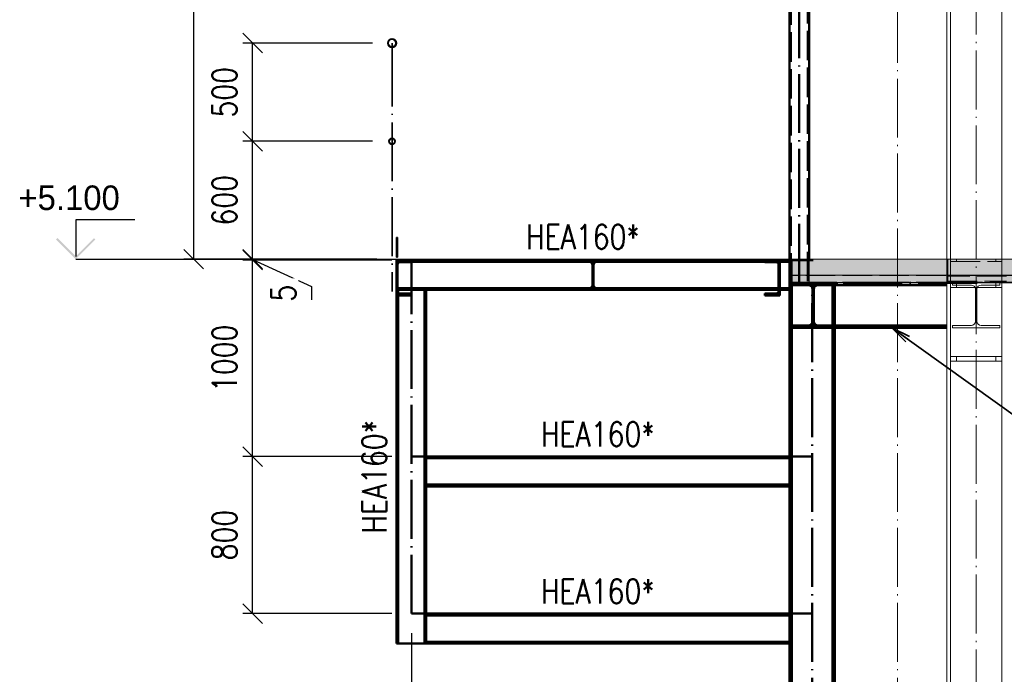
# Paper-space layout 'Layout1' of a CAD drawing. Extents: x -2 to 1380, y -36 to 422.
# Tile 19 of 54: x 655 to 755, y 126 to 192. Entities that reach past the tile are written whole.
import ezdxf

# ---------------------------------------------------------------- set-up
doc = ezdxf.new("R2010")
doc.units = 0
for name, pattern in [('ACAD_ISO02W100', [15, 12, -3]), ('ACAD_ISO04W100', [30.5, 24, -3, 0.5, -3]), ('HP_01_CER_B', [8, 5, -1, 1, -1])]:
    doc.linetypes.add(name, pattern=pattern)
doc.layers.get('0').update_dxf_attribs({"linetype": 'CONTINUOUS'})
doc.layers.get('DEFPOINTS').update_dxf_attribs({"color": 132, "linetype": 'CONTINUOUS'})
doc.layers.add('AS_INS_ON', color=7, linetype='CONTINUOUS')
for name, color, linetype, lineweight in [('SS_1.ET-HALA_TaO-PRISTAVBA-PODLAH.NOSNIKY', 9, 'CONTINUOUS', 13), ('SS_1.ET-HALA_TaO-RASTR', 7, 'HP_01_CER_B', 13), ('SS_1.ET-HALA_TaO-SLOUP', 9, 'CONTINUOUS', 13), ('SS_2.ET-HALA_TaO-LAVKA_+5.100m', 210, 'CONTINUOUS', 50), ('SS_2.ET-HALA_TaO-LAVKA_+5.100m-KONZOLA', 202, 'CONTINUOUS', 50), ('SS_2.ET-HALA_TaO-LAVKA_+5.100m-PLECH', 90, 'CONTINUOUS', 13), ('SS_2.ET-HALA_TaO-LAVKA_+5.100m-ZABRADLI', 41, 'CONTINUOUS', 35), ('SS_2.ET-HALA_TaO-PRISTAVBA-PODLAH.NOSNIKY', 172, 'CONTINUOUS', 50), ('SS_2.ET-HALA_TaO-PRISTAVBA-PODLAHA', 9, 'CONTINUOUS', 5), ('SS_2.ET-HALA_TaO-PRISTAVBA-PODLAHA_LEM', 140, 'CONTINUOUS', 50), ('SS_2.ET-HALA_TaO-PRISTAVBA-SLOUP', 122, 'CONTINUOUS', 50), ('SS_2.ET-HALA_TaO-PRISTAVBA-TRAPEZ.PLECH', 153, 'CONTINUOUS', 18), ('SS_2.ET-HALA_TaO-PRISTAVBA-VNITRNI_KCE', 190, 'CONTINUOUS', 50), ('SS_KOTY', 3, 'CONTINUOUS', 25), ('SS_POPIS_PROFILU_S355', 2, 'CONTINUOUS', 35), ('SS_SRAFY', 8, 'CONTINUOUS', 18)]:
    doc.layers.add(name, color=color, linetype=linetype, lineweight=lineweight)
doc.styles.add('ROMANS', font='romans.shx', dxfattribs={"width": 0.8})
doc.styles.add('romans.shx', font='romans.shx', dxfattribs={"height": 5})
doc.dimstyles.new('A-1_(2.5)_50AS', dxfattribs={"dimtxt": 2.5, "dimasz": 2, "dimexe": 1, "dimexo": 2, "dimgap": 0, "dimtad": 0, "dimdec": 1, "dimlfac": 50, "dimrnd": 1, "dimtxsty": 'ROMANS', "dimblk1": 'OBLIQUE', "dimblk2": 'OBLIQUE', "dimsah": 1, "dimcen": 2, "dimclrd": 256, "dimclre": 256, "dimclrt": 256, "dimadec": 1, "dimazin": 2, "dimtfac": 0.714286, "dimtdec": 1, "dimtmove": 0, "dimatfit": 3, "dimldrblk": 'OPEN', "dimfxl": 1, "dimtvp": 1.142857, "dimtfill": 1, "dimtolj": 1, "dimlwd": -1, "dimlwe": -1, "dimarcsym": 0})
pattern_1 = [(45, (735.4256, 66.0939), (-0.898026, 0.898026), []), (45, (736.3237, 66.0939), (-0.898026, 0.898026), [1.5875, -0.3175, 0, -0.3175])]
pattern_2 = [(45, (735.425647, 66.093935), (-0.04490128, 0.04490128), [])]

# ---------------------------------------------------------------- blocks, each defined once
blk = doc.blocks.new('_Oblique')
at = {"color": 0, "linetype": 'ByBlock', "lineweight": -2}
blk.add_line((-0.5, -0.5), (0.5, 0.5), dxfattribs=at)
blk = doc.blocks.new('*D52')
at = {"layer": 'DEFPOINTS', "color": 0, "transparency": 16777216}
for p in [(694.65, 131.99, -277736.9), (735.43, 66.09, -277736.9), (694.65, 33.09)]:
    blk.add_point(p, dxfattribs=at)
at = {"layer": 'SS_KOTY', "transparency": 16777216}
for p, q in [((694.65, 129.99), (694.65, 32.09)), ((735.43, 64.09), (735.43, 32.09)), ((735.43, 33.09), (694.65, 33.09))]:
    blk.add_line(p, q, dxfattribs=at)
at = {"layer": 'SS_KOTY', "transparency": 16777216, "xscale": 2, "yscale": 2, "zscale": 2, "rotation": 180}
blk.add_blockref('_Oblique', (694.65, 33.09), dxfattribs=at)
at = {"layer": 'SS_KOTY', "transparency": 16777216, "xscale": 2, "yscale": 2, "zscale": 2}
blk.add_blockref('_Oblique', (735.43, 33.09), dxfattribs=at)
at = {"layer": 'SS_KOTY', "transparency": 16777216, "insert": (715.04, 35.95), "char_height": 2.5, "attachment_point": 5, "style": 'ROMANS', "bg_fill": 3, "box_fill_scale": 1.1, "bg_fill_color": 256, "bg_fill_true_color": 13158600, "bg_fill_transparency": 0}
blk.add_mtext('\\A1;2039', dxfattribs=at)
blk = doc.blocks.new('_OPEN')
at = {"color": 0, "linetype": 'ByBlock'}
for p, q in [((-1, 0.167), (0, 0)), ((0, 0), (-1, -0.167)), ((0, 0), (-1, 0))]:
    blk.add_line(p, q, dxfattribs=at)
blk = doc.blocks.new('*D54')
at = {"layer": 'DEFPOINTS', "color": 0, "transparency": 16777216}
for p in [(678.49, 147.99), (694.65, 147.99, -277736.9), (694.65, 131.99, -277736.9)]:
    blk.add_point(p, dxfattribs=at)
at = {"layer": 'SS_KOTY', "transparency": 16777216}
for p, q in [((692.65, 147.99), (677.49, 147.99)), ((678.49, 131.99), (678.49, 147.99)), ((692.65, 131.99), (677.49, 131.99))]:
    blk.add_line(p, q, dxfattribs=at)
at = {"layer": 'SS_KOTY', "transparency": 16777216, "xscale": 2, "yscale": 2, "zscale": 2}
for p, rotation in [((678.49, 147.99), 90), ((678.49, 131.99), 270)]:
    blk.add_blockref('_Oblique', p, dxfattribs=dict(at, rotation=rotation))
at = {"layer": 'SS_KOTY', "transparency": 16777216, "insert": (675.63, 139.99), "char_height": 2.5, "attachment_point": 5, "rotation": 90, "style": 'ROMANS', "bg_fill": 3, "box_fill_scale": 1.1, "bg_fill_color": 256, "bg_fill_true_color": 13158600, "bg_fill_transparency": 0}
blk.add_mtext('\\A1;800', dxfattribs=at)
blk = doc.blocks.new('*D55')
at = {"layer": 'DEFPOINTS', "color": 0, "transparency": 16777216}
for p in [(678.49, 167.99), (694.65, 167.99, -277736.9), (694.65, 147.99, -277736.9)]:
    blk.add_point(p, dxfattribs=at)
at = {"layer": 'SS_KOTY', "transparency": 16777216}
for p, q in [((692.65, 167.99), (677.49, 167.99)), ((678.49, 147.99), (678.49, 167.99)), ((692.65, 147.99), (677.49, 147.99))]:
    blk.add_line(p, q, dxfattribs=at)
at = {"layer": 'SS_KOTY', "transparency": 16777216, "xscale": 2, "yscale": 2, "zscale": 2}
for p, rotation in [((678.49, 167.99), 90), ((678.49, 147.99), 270)]:
    blk.add_blockref('_Oblique', p, dxfattribs=dict(at, rotation=rotation))
at = {"layer": 'SS_KOTY', "transparency": 16777216, "insert": (675.63, 157.99), "char_height": 2.5, "attachment_point": 5, "rotation": 90, "style": 'ROMANS', "bg_fill": 3, "box_fill_scale": 1.1, "bg_fill_color": 256, "bg_fill_true_color": 13158600, "bg_fill_transparency": 0}
blk.add_mtext('\\A1;1000', dxfattribs=at)
blk = doc.blocks.new('*D56')
at = {"layer": 'DEFPOINTS', "color": 0, "transparency": 16777216}
for p in [(678.49, 168.09), (693.13, 168.09, -277726.9), (694.65, 167.99, -277736.9)]:
    blk.add_point(p, dxfattribs=at)
at = {"layer": 'SS_KOTY', "transparency": 16777216}
for p, q in [((691.13, 168.09), (677.49, 168.09)), ((692.65, 167.99), (677.49, 167.99)), ((678.49, 167.99), (678.49, 168.09)), ((678.49, 168.04), (684.49, 165.3)), ((684.49, 165.3), (684.49, 163.96))]:
    blk.add_line(p, q, dxfattribs=at)
at = {"layer": 'SS_KOTY', "transparency": 16777216, "xscale": 2, "yscale": 2, "zscale": 2}
for p, rotation in [((678.49, 168.09), 90), ((678.49, 167.99), 270)]:
    blk.add_blockref('_Oblique', p, dxfattribs=dict(at, rotation=rotation))
at = {"layer": 'SS_KOTY', "transparency": 16777216, "insert": (681.63, 164.63), "char_height": 2.5, "attachment_point": 5, "rotation": 90, "style": 'ROMANS', "bg_fill": 3, "box_fill_scale": 1.1, "bg_fill_color": 256, "bg_fill_true_color": 13158600, "bg_fill_transparency": 0}
blk.add_mtext('\\A1;5', dxfattribs=at)
blk = doc.blocks.new('*D57')
at = {"layer": 'DEFPOINTS', "color": 0, "transparency": 16777216}
for p in [(678.49, 180.09), (692.68, 180.09, -277726.9), (693.13, 168.09, -277726.9)]:
    blk.add_point(p, dxfattribs=at)
at = {"layer": 'SS_KOTY', "transparency": 16777216}
for p, q in [((690.68, 180.09), (677.49, 180.09)), ((678.49, 168.09), (678.49, 180.09)), ((691.13, 168.09), (677.49, 168.09))]:
    blk.add_line(p, q, dxfattribs=at)
at = {"layer": 'SS_KOTY', "transparency": 16777216, "xscale": 2, "yscale": 2, "zscale": 2}
for p, rotation in [((678.49, 180.09), 90), ((678.49, 168.09), 270)]:
    blk.add_blockref('_Oblique', p, dxfattribs=dict(at, rotation=rotation))
at = {"layer": 'SS_KOTY', "transparency": 16777216, "insert": (675.63, 174.09), "char_height": 2.5, "attachment_point": 5, "rotation": 90, "style": 'ROMANS', "bg_fill": 3, "box_fill_scale": 1.1, "bg_fill_color": 256, "bg_fill_true_color": 13158600, "bg_fill_transparency": 0}
blk.add_mtext('\\A1;600', dxfattribs=at)
blk = doc.blocks.new('*D58')
at = {"layer": 'DEFPOINTS', "color": 0, "transparency": 16777216}
for p in [(678.49, 190.09), (692.68, 190.09, -277726.9), (692.68, 180.09, -277726.9)]:
    blk.add_point(p, dxfattribs=at)
at = {"layer": 'SS_KOTY', "transparency": 16777216}
for p, q in [((690.68, 190.09), (677.49, 190.09)), ((678.49, 180.09), (678.49, 190.09)), ((690.68, 180.09), (677.49, 180.09))]:
    blk.add_line(p, q, dxfattribs=at)
at = {"layer": 'SS_KOTY', "transparency": 16777216, "xscale": 2, "yscale": 2, "zscale": 2}
for p, rotation in [((678.49, 190.09), 90), ((678.49, 180.09), 270)]:
    blk.add_blockref('_Oblique', p, dxfattribs=dict(at, rotation=rotation))
at = {"layer": 'SS_KOTY', "transparency": 16777216, "insert": (675.63, 185.09), "char_height": 2.5, "attachment_point": 5, "rotation": 90, "style": 'ROMANS', "bg_fill": 3, "box_fill_scale": 1.1, "bg_fill_color": 256, "bg_fill_true_color": 13158600, "bg_fill_transparency": 0}
blk.add_mtext('\\A1;500', dxfattribs=at)
blk = doc.blocks.new('*D59')
at = {"layer": 'DEFPOINTS', "color": 0, "transparency": 16777216}
for p in [(672.49, 240.09), (733.13, 240.09, -277735.9), (693.13, 168.09, -277726.9)]:
    blk.add_point(p, dxfattribs=at)
at = {"layer": 'SS_KOTY', "transparency": 16777216}
for p, q in [((731.13, 240.09), (671.49, 240.09)), ((672.49, 168.09), (672.49, 240.09)), ((691.13, 168.09), (671.49, 168.09))]:
    blk.add_line(p, q, dxfattribs=at)
at = {"layer": 'SS_KOTY', "transparency": 16777216, "xscale": 2, "yscale": 2, "zscale": 2}
for p, rotation in [((672.49, 240.09), 90), ((672.49, 168.09), 270)]:
    blk.add_blockref('_Oblique', p, dxfattribs=dict(at, rotation=rotation))
at = {"layer": 'SS_KOTY', "transparency": 16777216, "insert": (669.63, 204.09), "char_height": 2.5, "attachment_point": 5, "rotation": 90, "style": 'ROMANS', "bg_fill": 3, "box_fill_scale": 1.1, "bg_fill_color": 256, "bg_fill_true_color": 13158600, "bg_fill_transparency": 0}
blk.add_mtext('\\A1;3600', dxfattribs=at)

psp = doc.layouts.get("Layout1")

# ---------------------------------------------------------------- hatches: boundary and pattern name
at = {"layer": 'AS_INS_ON'}
psp.add_hatch(color=3, dxfattribs=at).paths.add_polyline_path([(658.6286, 170.2354), (658.4871, 170.0939), (660.4871, 168.0939), (662.4871, 170.0939), (662.3457, 170.2354), (660.4871, 168.3768)])
at = {"layer": 'SS_2.ET-HALA_TaO-PRISTAVBA-PODLAHA'}
h = psp.add_hatch(dxfattribs=at)
h.set_pattern_fill('ANSI35', color=252, scale=0.2, style=0)
h.set_pattern_definition(pattern_1)
h.paths.add_polyline_path([(733.3256, 166.4739), (733.3256, 165.7154), (899.0256, 165.7154), (899.0256, 166.4739)], flags=0)
at = {"layer": 'SS_SRAFY'}
h = psp.add_hatch(dxfattribs=at)
h.set_pattern_fill('ANSI31', color=5, scale=0.02, style=0)
h.set_pattern_definition(pattern_2)
h.paths.add_polyline_path([(737.9256, 161.3339), (736.0206, 161.3339, -0.41421348), (735.6006, 161.7539), (735.6006, 165.0339, -0.41421356), (736.0206, 165.4539), (737.9256, 165.4539), (737.9256, 165.6939), (733.1256, 165.6939), (733.1256, 165.4539), (735.0306, 165.4539, -0.41421356), (735.4506, 165.0339), (735.4506, 161.7539, -0.41421365), (735.0306, 161.3339), (733.1256, 161.3339), (733.1256, 161.0939), (737.9256, 161.0939)], flags=0)

# ---------------------------------------------------------------- linework, layer by layer
at = {"layer": 'AS_INS_ON', "color": 3}
for p, q in [((666.4871, 172.0939, -277726.9), (660.4871, 172.0939, -277726.9)), ((660.4871, 172.0939, -277726.9), (660.4871, 168.3768, -277726.9))]:
    psp.add_line(p, q, dxfattribs=at)
at = {"layer": 'SS_1.ET-HALA_TaO-PRISTAVBA-PODLAH.NOSNIKY', "color": 5, "linetype": 'Continuous', "ltscale": 0.25}
for p, q in [((749.7256, 165.6939), (749.7256, 165.4539)), ((751.6306, 165.4539), (749.7256, 165.4539)), ((754.5256, 165.4539), (752.6206, 165.4539)), ((754.5256, 165.4539), (754.5256, 165.6939)), ((752.0506, 165.0339), (752.0506, 161.7539)), ((752.2006, 161.7539), (752.2006, 165.0339)), ((751.6306, 161.3339), (749.7256, 161.3339)), ((749.7256, 161.3339), (749.7256, 161.0939)), ((754.5256, 161.3339), (752.6206, 161.3339)), ((754.5256, 161.0939), (754.5256, 161.3339)), ((749.7256, 161.0939), (754.5256, 161.0939))]:
    psp.add_line(p, q, dxfattribs=at)
at = {"layer": 'SS_1.ET-HALA_TaO-PRISTAVBA-PODLAH.NOSNIKY', "color": 9, "linetype": 'ACAD_ISO04W100', "ltscale": 0.25}
psp.add_line((752.1256, 165.6939), (896.2256, 165.6939), dxfattribs=at)
at = {"layer": 'SS_1.ET-HALA_TaO-PRISTAVBA-PODLAH.NOSNIKY', "color": 5, "linetype": 'Continuous', "ltscale": 0.25, "extrusion": (2.29617e-12, 5.54365e-12, -1)}
psp.add_arc((-751.6306, 165.0339, 0), 0.42, 90, 180, dxfattribs=at)
at = {"layer": 'SS_1.ET-HALA_TaO-PRISTAVBA-PODLAH.NOSNIKY', "color": 5, "linetype": 'Continuous', "ltscale": 0.25, "extrusion": (-5.54365e-12, 2.29629e-12, -1)}
psp.add_arc((-752.6206, 165.0339, 0), 0.42, 0, 90, dxfattribs=at)
at = {"layer": 'SS_1.ET-HALA_TaO-PRISTAVBA-PODLAH.NOSNIKY', "color": 5, "linetype": 'Continuous', "ltscale": 0.25, "extrusion": (3.44428e-12, -8.31532e-12, -1)}
psp.add_arc((-751.6306, 161.7539, 0), 0.42, 180, 270, dxfattribs=at)
at = {"layer": 'SS_1.ET-HALA_TaO-PRISTAVBA-PODLAH.NOSNIKY', "color": 5, "linetype": 'Continuous', "ltscale": 0.25, "extrusion": (-8.31544e-12, -3.44428e-12, -1)}
psp.add_arc((-752.6206, 161.7539, 0), 0.42, 270, 360, dxfattribs=at)
at = {"layer": 'SS_1.ET-HALA_TaO-RASTR', "linetype": 'ACAD_ISO04W100', "ltscale": 0.25}
psp.add_line((744.1256, 66.0939), (744.1256, 362.3861), dxfattribs=at)
at = {"layer": 'SS_1.ET-HALA_TaO-SLOUP', "color": 9, "linetype": 'ACAD_ISO04W100', "ltscale": 0.25}
psp.add_line((752.1256, 46.0939), (752.1256, 346.3039), dxfattribs=at)
at = {"layer": 'SS_1.ET-HALA_TaO-SLOUP', "color": 5, "linetype": 'Continuous', "ltscale": 0.25}
for p, q in [((749.1256, 258.0939), (749.1256, 168.0939)), ((749.5056, 168.0939), (749.5056, 258.0939)), ((754.7456, 168.0939), (754.7456, 258.0939)), ((749.1256, 165.6939), (749.1256, 66.0939)), ((749.5056, 66.0939), (749.5056, 165.6939)), ((749.5256, 165.6939), (749.5256, 165.1939)), ((754.7256, 165.6939), (754.7256, 165.1939)), ((754.7456, 66.0939), (754.7456, 165.6939)), ((749.5256, 165.1939), (751.9844, 165.1939)), ((752.2669, 165.1939), (754.7256, 165.1939)), ((754.7256, 158.1939), (749.5256, 158.1939)), ((749.5256, 158.1939), (749.5256, 157.6939)), ((749.5256, 157.6939), (754.7256, 157.6939)), ((754.7256, 158.1939), (754.7256, 157.6939))]:
    psp.add_line(p, q, dxfattribs=at)
at = {"layer": 'SS_1.ET-HALA_TaO-SLOUP', "color": 9, "linetype": 'ACAD_ISO02W100', "ltscale": 0.25}
for p, q in [((749.1256, 168.0939), (749.1256, 165.6939)), ((749.5056, 165.6939), (749.5056, 168.0939)), ((749.5256, 168.0939), (749.5256, 167.8539)), ((749.5256, 167.8539), (754.7256, 167.8539)), ((750.1256, 168.0939), (750.1256, 167.8539)), ((754.1256, 168.0939), (754.1256, 167.8539)), ((754.7256, 168.0939), (754.7256, 167.8539)), ((754.7456, 165.6939), (754.7456, 168.0939)), ((750.1256, 165.6939), (750.1256, 165.1939)), ((754.1256, 165.6939), (754.1256, 165.1939)), ((751.9844, 165.1939), (752.2669, 165.1939)), ((750.1256, 158.1939), (750.1256, 157.6939)), ((754.1256, 158.1939), (754.1256, 157.6939))]:
    psp.add_line(p, q, dxfattribs=at)
at = {"layer": 'SS_2.ET-HALA_TaO-LAVKA_+5.100m', "color": 3, "linetype": 'ACAD_ISO02W100', "ltscale": 0.25}
for p, q in [((713.1856, 165.5539), (713.0656, 165.5539)), ((713.1856, 165.4539), (713.0656, 165.4539)), ((732.1256, 165.5539), (732.0156, 165.5539)), ((732.1256, 165.4539), (732.0156, 165.4539)), ((713.4856, 165.1339), (712.7656, 165.1339)), ((732.1256, 165.1339), (732.0156, 165.1339)), ((732.0156, 164.9539), (732.1256, 164.9539))]:
    psp.add_line(p, q, dxfattribs=at)
at = {"layer": 'SS_2.ET-HALA_TaO-LAVKA_+5.100m', "color": 1, "linetype": 'Continuous', "ltscale": 0.25}
for p, q in [((712.7656, 165.1339), (711.5256, 165.1339)), ((711.5256, 165.1339), (711.5256, 164.9539)), ((711.5256, 164.9539), (714.7256, 164.9539)), ((714.7256, 165.1339), (713.4856, 165.1339)), ((732.0156, 165.1339), (714.7256, 165.1339)), ((714.7256, 164.9539), (714.7256, 165.1339)), ((714.7256, 164.9539), (732.0156, 164.9539)), ((731.7756, 164.6039), (730.6256, 164.6039)), ((730.6256, 164.6039), (730.6256, 164.3939)), ((730.6256, 164.3939), (732.1256, 164.3939)), ((733.1256, 165.1339), (732.1256, 165.1339)), ((732.1256, 164.9539), (733.1256, 164.9539))]:
    psp.add_line(p, q, dxfattribs=at)
at = {"layer": 'SS_2.ET-HALA_TaO-LAVKA_+5.100m', "color": 1, "linetype": 'Continuous', "ltscale": 0.25, "extrusion": (-6.12323e-17, 6.12323e-17, -1)}
for centre, radius, start, end in [((-712.7656, 165.4339), 0.3, 180, 270), ((-713.4856, 165.4339), 0.3, 270, 0), ((-731.7756, 164.8439), 0.24, 180, 270)]:
    psp.add_arc(centre, radius, start, end, dxfattribs=at)
at = {"layer": 'SS_2.ET-HALA_TaO-LAVKA_+5.100m-KONZOLA', "color": 1, "linetype": 'Continuous', "ltscale": 0.25}
for p, q in [((733.1256, 147.9939), (696.1657, 147.9939)), ((696.1657, 147.8139), (733.1256, 147.8139)), ((733.1256, 145.1339), (696.1657, 145.1339)), ((696.1657, 144.9539), (733.1256, 144.9539))]:
    psp.add_line(p, q, dxfattribs=at)
at = {"layer": 'SS_2.ET-HALA_TaO-PRISTAVBA-PODLAH.NOSNIKY', "color": 1, "linetype": 'Continuous', "ltscale": 0.25}
for p, q in [((733.1256, 165.4539), (733.1256, 165.6939)), ((735.0306, 165.4539), (733.1256, 165.4539)), ((733.3257, 165.6939), (737.9256, 165.6939)), ((737.9256, 165.4539), (736.0206, 165.4539)), ((737.9256, 165.4539), (737.9256, 165.6939)), ((749.1256, 165.4539), (737.9256, 165.4539)), ((735.4506, 165.0339), (735.4506, 161.7539)), ((735.6006, 161.7539), (735.6006, 165.0339)), ((735.0306, 161.3339), (733.1256, 161.3339)), ((733.1256, 161.0939), (733.1256, 161.3339)), ((737.9256, 161.3339), (736.0206, 161.3339)), ((749.1256, 161.3339), (737.9256, 161.3339)), ((737.9256, 161.0939), (737.9256, 161.3339)), ((733.1256, 161.0939), (737.9256, 161.0939)), ((737.9256, 161.0939), (749.1256, 161.0939))]:
    psp.add_line(p, q, dxfattribs=at)
at = {"layer": 'SS_2.ET-HALA_TaO-PRISTAVBA-PODLAH.NOSNIKY', "color": 3, "linetype": 'ACAD_ISO02W100', "ltscale": 0.25}
for p, q in [((733.7856, 165.4539), (733.7856, 165.6939)), ((737.0657, 165.4539), (737.0657, 165.6939)), ((733.7856, 161.0939), (733.7856, 161.3339)), ((737.0657, 161.0939), (737.0657, 161.3339)), ((737.7257, 161.0939), (737.7257, 161.3339))]:
    psp.add_line(p, q, dxfattribs=at)
at = {"layer": 'SS_2.ET-HALA_TaO-PRISTAVBA-PODLAH.NOSNIKY', "color": 7, "linetype": 'ACAD_ISO04W100', "ltscale": 0.25}
psp.add_line((752.2256, 165.6939), (735.5256, 165.6939), dxfattribs=at)
at = {"layer": 'SS_2.ET-HALA_TaO-PRISTAVBA-PODLAH.NOSNIKY', "color": 1, "linetype": 'Continuous', "ltscale": 0.25, "extrusion": (-6.12323e-17, 6.12323e-17, -1)}
for centre, start, end in [((-735.0306, 165.0339), 90, 180), ((-736.0206, 165.0339), 0, 90), ((-735.0306, 161.7539), 180, 270), ((-736.0206, 161.7539), 270, 0)]:
    psp.add_arc(centre, 0.42, start, end, dxfattribs=at)
at = {"layer": 'SS_2.ET-HALA_TaO-PRISTAVBA-PODLAHA', "color": 9, "linetype": 'ACAD_ISO02W100', "ltscale": 0.25}
for p, q in [((735.1257, 166.4739), (735.1257, 168.0939)), ((749.2256, 168.0939), (749.2256, 166.4739)), ((899.0256, 166.4411), (733.3256, 166.4411)), ((735.1257, 165.7154), (735.1257, 166.4739)), ((749.2256, 166.4739), (749.2256, 166.3639)), ((755.2257, 166.3639), (749.2256, 166.3639)), ((749.2256, 166.3639), (749.2256, 165.7397)), ((899.0256, 165.7397), (733.3256, 165.7397)), ((749.2256, 165.8394), (755.2257, 165.8394)), ((749.2256, 165.7397), (749.2256, 165.7328)), ((749.2256, 165.7328), (749.2256, 165.7154))]:
    psp.add_line(p, q, dxfattribs=at)
at = {"layer": 'SS_2.ET-HALA_TaO-PRISTAVBA-PODLAHA', "color": 9, "linetype": 'Continuous', "ltscale": 0.25}
for p, q in [((899.0256, 166.4739), (733.3256, 166.4739)), ((733.3256, 165.7154), (899.0256, 165.7154))]:
    psp.add_line(p, q, dxfattribs=at)
at = {"layer": 'SS_2.ET-HALA_TaO-PRISTAVBA-PODLAHA_LEM', "color": 1, "linetype": 'Continuous', "ltscale": 0.25}
psp.add_line((733.1256, 165.6939), (733.3256, 165.6939), dxfattribs=at)
at = {"layer": 'SS_2.ET-HALA_TaO-PRISTAVBA-SLOUP', "color": 1, "linetype": 'Continuous', "ltscale": 0.25}
for p, q in [((733.1256, 161.3339), (733.1256, 165.4539)), ((733.3656, 161.3339), (733.3656, 165.4539)), ((737.4856, 161.3339), (737.4856, 165.4539)), ((737.7256, 161.3339), (737.7256, 165.4539)), ((737.4856, 66.894), (737.4856, 161.0939)), ((737.7256, 66.894), (737.7256, 161.0939))]:
    psp.add_line(p, q, dxfattribs=at)
at = {"layer": 'SS_2.ET-HALA_TaO-PRISTAVBA-SLOUP', "color": 3, "linetype": 'ACAD_ISO02W100', "ltscale": 0.25}
for p, q in [((733.3656, 165.4539), (733.3656, 165.6939)), ((737.4856, 165.4539), (737.4856, 165.6939)), ((737.7256, 165.4539), (737.7256, 165.6939)), ((733.3656, 161.0939), (733.3656, 161.3339)), ((737.4856, 161.0939), (737.4856, 161.3339))]:
    psp.add_line(p, q, dxfattribs=at)
at = {"layer": 'SS_2.ET-HALA_TaO-PRISTAVBA-TRAPEZ.PLECH', "color": 5, "linetype": 'Continuous', "ltscale": 0.25}
psp.add_line((737.9256, 165.6939), (899.0256, 165.6939), dxfattribs=at)
at = {"layer": 'SS_2.ET-HALA_TaO-PRISTAVBA-VNITRNI_KCE', "color": 7, "linetype": 'ACAD_ISO04W100', "ltscale": 0.25}
psp.add_line((734.1256, 165.6939), (734.1256, 242.0939), dxfattribs=at)
at = {"layer": 'SS_2.ET-HALA_TaO-PRISTAVBA-VNITRNI_KCE', "color": 3, "linetype": 'ACAD_ISO02W100', "ltscale": 0.25}
for p, q in [((735.0056, 240.0939), (735.0056, 165.6939)), ((735.1256, 165.6939), (735.1256, 165.7154))]:
    psp.add_line(p, q, dxfattribs=at)
at = {"layer": 'SS_2.ET-HALA_TaO-PRISTAVBA-VNITRNI_KCE', "color": 1, "linetype": 'Continuous', "ltscale": 0.25}
psp.add_line((735.1256, 168.0939), (735.1256, 240.0939), dxfattribs=at)
at = {"layer": 'SS_POPIS_PROFILU_S355', "color": 0, "linetype": 'ByBlock'}
for p, q in [((744.9584, 159.6593), (743.5256, 161.0939)), ((743.5256, 161.0939), (745.3463, 160.2015)), ((743.5256, 161.0939), (745.1523, 159.9304))]:
    psp.add_line(p, q, dxfattribs=at)
at = {"layer": 'SS_POPIS_PROFILU_S355', "color": 2}
psp.add_lwpolyline([(743.5256, 161.0939), (759.3212, 149.7956), (772.1783, 149.7956)], dxfattribs=at)

# ---------------------------------------------------------------- texts
at = {"layer": 'AS_INS_ON', "color": 3}
psp.add_text('+5.100', height=2.5, dxfattribs=at).set_placement((654.6535, 173.0939))
at = {"layer": 'SS_POPIS_PROFILU_S355', "color": 2, "style": 'romans.shx', "width": 0.8}
for p in [(707.8449, 149.0149), (707.8449, 133.0149)]:
    psp.add_text('HEA160*', height=2.5, dxfattribs=at).set_placement(p)

# ---------------------------------------------------------------- dimensions: what is measured, and where the dimension line sits
at = {"layer": 'SS_KOTY'}
dim = psp.add_linear_dim(base=(694.6456, 33.0939), p1=(735.4256, 66.0939, -277736.9), p2=(694.6456, 131.9939, -277736.9), dimstyle='A-1_(2.5)_50AS', dxfattribs=at)
dim.commit()
dim.dimension.update_dxf_attribs({"geometry": '*D52', "text_midpoint": (715.0356, 35.9511)})

# ---------------------------------------------------------------- next in the draw order: linework, layer by layer
at = {"layer": 'SS_2.ET-HALA_TaO-LAVKA_+5.100m-KONZOLA', "color": 1, "linetype": 'Continuous', "ltscale": 0.25}
for p, q in [((695.9856, 164.9539), (695.9856, 128.954)), ((696.1656, 129.1339), (696.1656, 164.9539)), ((733.1256, 131.9939), (696.1657, 131.9939)), ((696.1657, 131.8139), (733.1256, 131.8139)), ((693.1256, 128.9539), (696.1656, 128.9539)), ((733.1256, 129.1339), (696.1657, 129.1339)), ((696.1657, 128.9539), (696.1657, 129.1339)), ((696.1657, 128.9539), (733.1256, 128.9539))]:
    psp.add_line(p, q, dxfattribs=at)
at = {"layer": 'SS_2.ET-HALA_TaO-PRISTAVBA-SLOUP', "color": 7, "linetype": 'ACAD_ISO04W100', "ltscale": 0.25}
psp.add_line((735.4256, 66.0939), (735.4256, 165.6939), dxfattribs=at)
at = {"layer": 'SS_2.ET-HALA_TaO-PRISTAVBA-SLOUP', "color": 1, "linetype": 'Continuous', "ltscale": 0.25}
for p, q in [((733.1256, 66.894), (733.1256, 161.0939)), ((733.3656, 66.894), (733.3656, 161.0939))]:
    psp.add_line(p, q, dxfattribs=at)

# ---------------------------------------------------------------- next in the draw order: dimensions: what is measured, and where the dimension line sits
at = {"layer": 'SS_KOTY'}
dim = psp.add_linear_dim(base=(678.4871, 147.9939), p1=(694.6456, 131.9939, -277736.9), p2=(694.6456, 147.9939, -277736.9), angle=90, dimstyle='A-1_(2.5)_50AS', dxfattribs=at)
dim.commit()
dim.dimension.update_dxf_attribs({"geometry": '*D54', "text_midpoint": (675.63, 139.9939)})

# ---------------------------------------------------------------- next in the draw order: linework, layer by layer
at = {"layer": 'SS_2.ET-HALA_TaO-LAVKA_+5.100m-KONZOLA', "color": 7, "linetype": 'ACAD_ISO04W100', "ltscale": 0.25}
psp.add_line((735.4256, 131.9939), (694.6456, 131.9939), dxfattribs=at)

# ---------------------------------------------------------------- next in the draw order: dimensions: what is measured, and where the dimension line sits
at = {"layer": 'SS_KOTY'}
dim = psp.add_linear_dim(base=(678.4871, 167.9939), p1=(694.6456, 147.9939, -277736.9), p2=(694.6456, 167.9939, -277736.9), angle=90, dimstyle='A-1_(2.5)_50AS', override={"dimtmove": 1}, dxfattribs=at)
dim.commit()
dim.dimension.update_dxf_attribs({"geometry": '*D55', "text_midpoint": (675.63, 157.9939)})

# ---------------------------------------------------------------- next in the draw order: linework, layer by layer
at = {"layer": 'SS_2.ET-HALA_TaO-LAVKA_+5.100m-KONZOLA', "color": 7, "linetype": 'ACAD_ISO04W100', "ltscale": 0.25}
psp.add_line((735.4256, 147.9939), (694.6456, 147.9939), dxfattribs=at)

# ---------------------------------------------------------------- next in the draw order: texts
at = {"layer": 'SS_POPIS_PROFILU_S355', "color": 2, "style": 'romans.shx', "width": 0.8}
psp.add_text('HEA160*', height=2.5, rotation=90, dxfattribs=at).set_placement((692.1256, 140.1482))

# ---------------------------------------------------------------- next in the draw order: dimensions: what is measured, and where the dimension line sits
at = {"layer": 'SS_KOTY'}
dim = psp.add_linear_dim(base=(678.4871, 168.0939), p1=(694.6456, 167.9939, -277736.9), p2=(693.1256, 168.0939, -277726.9), angle=90, dimstyle='A-1_(2.5)_50AS', override={"dimtmove": 1}, dxfattribs=at)
dim.commit()
dim.dimension.update_dxf_attribs({"geometry": '*D56', "text_midpoint": (684.4871, 165.2961), "dimtype": 160})

# ---------------------------------------------------------------- next in the draw order: linework, layer by layer
at = {"layer": 'SS_2.ET-HALA_TaO-LAVKA_+5.100m', "color": 3, "linetype": 'ACAD_ISO02W100', "ltscale": 0.25}
for p, q in [((693.2356, 165.5539), (693.1256, 165.5539)), ((693.2356, 165.4539), (693.1256, 165.4539)), ((693.2356, 165.1339), (693.1256, 165.1339)), ((693.1256, 164.9539), (693.2356, 164.9539))]:
    psp.add_line(p, q, dxfattribs=at)
at = {"layer": 'SS_2.ET-HALA_TaO-LAVKA_+5.100m', "color": 1, "linetype": 'Continuous', "ltscale": 0.25}
for p, q in [((693.1256, 164.3939), (694.6256, 164.3939)), ((711.5256, 165.1339), (693.2356, 165.1339)), ((693.2356, 164.9539), (711.5256, 164.9539)), ((694.6256, 164.6039), (693.4756, 164.6039)), ((694.6256, 164.3939), (694.6256, 164.6039))]:
    psp.add_line(p, q, dxfattribs=at)
at = {"layer": 'SS_2.ET-HALA_TaO-LAVKA_+5.100m', "color": 1, "linetype": 'Continuous', "ltscale": 0.25, "extrusion": (-6.12323e-17, 6.12323e-17, -1)}
psp.add_arc((-693.4756, 164.8439), 0.24, 270, 0, dxfattribs=at)
at = {"layer": 'SS_2.ET-HALA_TaO-LAVKA_+5.100m-KONZOLA', "color": 1, "linetype": 'Continuous', "ltscale": 0.25}
for p, q in [((693.1256, 128.954), (693.1256, 164.3939)), ((693.3056, 164.6749), (693.3056, 164.9539)), ((693.3056, 128.954), (693.3056, 164.3939))]:
    psp.add_line(p, q, dxfattribs=at)
at = {"layer": 'SS_2.ET-HALA_TaO-LAVKA_+5.100m-KONZOLA', "color": 3, "linetype": 'ACAD_ISO02W100', "ltscale": 0.25}
psp.add_line((693.3056, 164.3939), (693.3056, 164.6749), dxfattribs=at)

# ---------------------------------------------------------------- next in the draw order: dimensions: what is measured, and where the dimension line sits
at = {"layer": 'SS_KOTY'}
dim = psp.add_linear_dim(base=(678.4871, 180.0939), p1=(693.1256, 168.0939, -277726.9), p2=(692.6806, 180.0939, -277726.9), angle=90, dimstyle='A-1_(2.5)_50AS', override={"dimtmove": 1}, dxfattribs=at)
dim.commit()
dim.dimension.update_dxf_attribs({"geometry": '*D57', "text_midpoint": (675.63, 174.0939)})

# ---------------------------------------------------------------- next in the draw order: dimensions: what is measured, and where the dimension line sits
dim = psp.add_linear_dim(base=(678.4871, 190.0939), p1=(692.6806, 180.0939, -277726.9), p2=(692.6806, 190.0939, -277726.9), angle=90, dimstyle='A-1_(2.5)_50AS', override={"dimtmove": 1}, dxfattribs=at)
dim.commit()
dim.dimension.update_dxf_attribs({"geometry": '*D58', "text_midpoint": (675.63, 185.0939)})

# ---------------------------------------------------------------- next in the draw order: dimensions: what is measured, and where the dimension line sits
dim = psp.add_linear_dim(base=(672.4871, 240.0939), p1=(693.1256, 168.0939, -277726.9), p2=(733.1256, 240.0939, -277735.9), angle=90, dimstyle='A-1_(2.5)_50AS', override={"dimtmove": 0}, dxfattribs=at)
dim.commit()
dim.dimension.update_dxf_attribs({"geometry": '*D59', "text_midpoint": (669.63, 204.0939)})

# ---------------------------------------------------------------- next in the draw order: hatches: boundary and pattern name
at = {"layer": 'SS_2.ET-HALA_TaO-PRISTAVBA-PODLAHA'}
h = psp.add_hatch(dxfattribs=at)
h.set_pattern_fill('ANSI35', color=252, scale=0.2, style=0)
h.set_pattern_definition(pattern_1)
h.paths.add_polyline_path([(899.0256, 168.0939), (733.3256, 168.0939), (733.3256, 166.4739), (899.0256, 166.4739)], flags=0)
at = {"layer": 'SS_SRAFY'}
h = psp.add_hatch(dxfattribs=at)
h.set_pattern_fill('ANSI31', color=5, scale=0.02, style=0)
h.set_pattern_definition(pattern_2)
h.paths.add_polyline_path([(692.6806, 190.5389, 1), (692.6806, 189.6489, 1)], flags=0)
h.paths.add_polyline_path([(692.6806, 190.4809, 1), (692.6806, 189.7069, 1)], flags=0)
h = psp.add_hatch(dxfattribs=at)
h.set_pattern_fill('ANSI31', color=5, scale=0.02, style=0)
h.set_pattern_definition(pattern_2)
h.paths.add_polyline_path([(692.6806, 180.4139, 1), (692.6806, 179.7739, 1)], flags=0)
h.paths.add_polyline_path([(692.6806, 180.3739, 1), (692.6806, 179.8139, 1)], flags=0)
h = psp.add_hatch(dxfattribs=at)
h.set_pattern_fill('ANSI31', color=5, scale=0.02, style=0)
h.set_pattern_definition(pattern_2)
h.paths.add_polyline_path([(693.1256, 168.2939), (693.2456, 168.2939), (693.2456, 170.2939), (693.1256, 170.2939)], flags=0)
h = psp.add_hatch(dxfattribs=at)
h.set_pattern_fill('ANSI31', color=5, scale=0.02, style=0)
h.set_pattern_definition(pattern_2)
h.paths.add_polyline_path([(694.6256, 164.3939), (694.6256, 164.6039), (693.4756, 164.6039, -0.41421356), (693.2356, 164.8439), (693.2356, 167.5439, -0.41421356), (693.4756, 167.7839), (694.6256, 167.7839), (694.6256, 167.9939), (693.1256, 167.9939), (693.1256, 164.3939)], flags=0)
h = psp.add_hatch(dxfattribs=at)
h.set_pattern_fill('ANSI31', color=5, scale=0.02, style=0)
h.set_pattern_definition(pattern_2)
h.paths.add_polyline_path([(714.7256, 165.1339), (713.4856, 165.1339, -0.41421356), (713.1856, 165.4339), (713.1856, 167.5139, -0.41421356), (713.4856, 167.8139), (714.7256, 167.8139), (714.7256, 167.9939), (711.5256, 167.9939), (711.5256, 167.8139), (712.7656, 167.8139, -0.41421356), (713.0656, 167.5139), (713.0656, 165.4339, -0.41421356), (712.7656, 165.1339), (711.5256, 165.1339), (711.5256, 164.9539), (714.7256, 164.9539)], flags=0)
h = psp.add_hatch(dxfattribs=at)
h.set_pattern_fill('ANSI31', color=5, scale=0.02, style=0)
h.set_pattern_definition(pattern_2)
h.paths.add_polyline_path([(730.6256, 164.6039), (730.6256, 164.3939), (732.1256, 164.3939), (732.1256, 167.9939), (730.6256, 167.9939), (730.6256, 167.7839), (731.7756, 167.7839, -0.41421356), (732.0156, 167.5439), (732.0156, 164.8439, -0.41421356), (731.7756, 164.6039)], flags=0)
h = psp.add_hatch(dxfattribs=at)
h.set_pattern_fill('ANSI31', color=5, scale=0.02, style=0)
h.set_pattern_definition(pattern_2)
h.paths.add_polyline_path([(733.1256, 165.6939), (733.3256, 165.6939), (733.3256, 168.0939), (733.1256, 168.0939)], flags=0)

# ---------------------------------------------------------------- next in the draw order: linework, layer by layer
at = {"layer": 'AS_INS_ON', "color": 3}
psp.add_line((660.4871, 168.0939), (693.1254, 168.0939), dxfattribs=at)
at = {"layer": 'SS_2.ET-HALA_TaO-LAVKA_+5.100m', "color": 7, "linetype": 'ACAD_ISO04W100', "ltscale": 0.25}
psp.add_line((735.5256, 167.9939), (693.1256, 167.9939), dxfattribs=at)
at = {"layer": 'SS_2.ET-HALA_TaO-LAVKA_+5.100m', "color": 1, "linetype": 'Continuous', "ltscale": 0.25}
for p, q in [((694.6256, 167.9939), (693.1256, 167.9939)), ((693.1256, 164.3939), (693.1256, 167.9939)), ((693.2356, 164.8439), (693.2356, 167.5439)), ((693.4756, 167.7839), (694.6256, 167.7839)), ((694.6256, 167.7839), (694.6256, 167.9939)), ((711.5256, 167.8139), (694.6256, 167.8139)), ((711.5256, 167.9939), (711.5256, 167.8139)), ((712.7656, 167.8139), (711.5256, 167.8139)), ((713.0656, 167.5139), (713.0656, 165.4339)), ((713.1856, 165.4339), (713.1856, 167.5139)), ((714.7256, 167.8139), (713.4856, 167.8139)), ((714.7256, 167.8139), (714.7256, 167.9939)), ((730.6256, 167.8139), (714.7256, 167.8139)), ((730.6256, 167.9939), (730.6256, 167.7839)), ((730.6256, 167.7839), (731.7756, 167.7839)), ((732.0156, 167.5439), (732.0156, 164.8439)), ((732.1256, 164.3939), (732.1256, 167.9939)), ((733.1256, 167.8139), (732.1256, 167.8139))]:
    psp.add_line(p, q, dxfattribs=at)
at = {"layer": 'SS_2.ET-HALA_TaO-LAVKA_+5.100m', "color": 3, "linetype": 'ACAD_ISO02W100', "ltscale": 0.25}
for p, q in [((694.6256, 167.8139), (693.1256, 167.8139)), ((693.2356, 167.4939), (693.1256, 167.4939)), ((693.1256, 167.3939), (693.2356, 167.3939)), ((713.4856, 167.8139), (712.7656, 167.8139)), ((713.1856, 167.4939), (713.0656, 167.4939)), ((713.0656, 167.3939), (713.1856, 167.3939)), ((732.1256, 167.8139), (730.6256, 167.8139)), ((732.1256, 167.4939), (732.0156, 167.4939)), ((732.0156, 167.3939), (732.1256, 167.3939))]:
    psp.add_line(p, q, dxfattribs=at)
at = {"layer": 'SS_2.ET-HALA_TaO-LAVKA_+5.100m', "color": 1, "linetype": 'Continuous', "ltscale": 0.25, "extrusion": (4.85058e-12, -2.00914e-12, -1)}
psp.add_arc((-693.4756, 167.5439, 0), 0.24, 0, 90, dxfattribs=at)
at = {"layer": 'SS_2.ET-HALA_TaO-LAVKA_+5.100m', "color": 1, "linetype": 'Continuous', "ltscale": 0.25, "extrusion": (-6.12323e-17, 6.12323e-17, -1)}
for centre, radius, start, end in [((-712.7656, 167.5139), 0.3, 90, 180), ((-713.4856, 167.5139), 0.3, 0, 90), ((-731.7756, 167.5439), 0.24, 90, 180)]:
    psp.add_arc(centre, radius, start, end, dxfattribs=at)
at = {"layer": 'SS_2.ET-HALA_TaO-LAVKA_+5.100m-KONZOLA', "color": 7, "linetype": 'ACAD_ISO04W100', "ltscale": 0.25}
psp.add_line((694.6456, 131.9939), (694.6456, 167.9939), dxfattribs=at)
at = {"layer": 'SS_2.ET-HALA_TaO-LAVKA_+5.100m-PLECH', "color": 7, "linetype": 'Continuous', "ltscale": 0.25}
for p, q in [((733.1256, 168.0939), (693.1256, 168.0939)), ((693.1256, 167.9939), (693.1256, 168.0939)), ((733.1256, 167.9939), (694.6256, 167.9939))]:
    psp.add_line(p, q, dxfattribs=at)
at = {"layer": 'SS_2.ET-HALA_TaO-LAVKA_+5.100m-ZABRADLI', "color": 7, "linetype": 'ACAD_ISO04W100', "ltscale": 0.25}
psp.add_line((692.6806, 189.6489), (692.6806, 164.794), dxfattribs=at)
psp.add_line((692.6806, 189.6489), (692.6806, 164.794), dxfattribs=at)
at = {"layer": 'SS_2.ET-HALA_TaO-LAVKA_+5.100m-ZABRADLI', "color": 1, "linetype": 'Continuous', "ltscale": 0.25}
for p, q in [((693.2456, 170.2939), (693.1256, 170.2939)), ((693.1256, 168.2939), (693.1256, 170.2939)), ((693.2456, 168.2939), (693.2456, 170.2939)), ((693.1256, 168.2939), (693.2456, 168.2939))]:
    psp.add_line(p, q, dxfattribs=at)
for centre, radius in [((692.6806, 190.0939), 0.445), ((692.6806, 190.0939), 0.387), ((692.6806, 180.0939), 0.32), ((692.6806, 180.0939), 0.28)]:
    psp.add_circle(centre, radius, dxfattribs=at)
at = {"layer": 'SS_2.ET-HALA_TaO-LAVKA_+5.100m-ZABRADLI', "color": 7, "linetype": 'ACAD_ISO04W100', "ltscale": 0.25, "extrusion": (-1, -3.7494e-33, 6.12323e-17)}
for start, end in [(90, 180), (180, 270)]:
    psp.add_arc((-189.0739, 0, -692.6806), 1.02, start, end, dxfattribs=at)
at = {"layer": 'SS_2.ET-HALA_TaO-PRISTAVBA-PODLAHA', "color": 9, "linetype": 'Continuous', "ltscale": 0.25}
psp.add_line((899.0256, 168.0939), (733.3256, 168.0939), dxfattribs=at)
at = {"layer": 'SS_2.ET-HALA_TaO-PRISTAVBA-PODLAHA_LEM', "color": 1, "linetype": 'Continuous', "ltscale": 0.25}
for p, q in [((733.3256, 168.0939), (733.1256, 168.0939)), ((733.1256, 165.6939), (733.1256, 168.0939)), ((733.3256, 168.0939), (733.3256, 165.6939))]:
    psp.add_line(p, q, dxfattribs=at)
at = {"layer": 'SS_2.ET-HALA_TaO-PRISTAVBA-VNITRNI_KCE', "color": 1, "linetype": 'Continuous', "ltscale": 0.25}
psp.add_line((733.1256, 168.0939), (733.1256, 240.0939), dxfattribs=at)
at = {"layer": 'SS_2.ET-HALA_TaO-PRISTAVBA-VNITRNI_KCE', "color": 3, "linetype": 'ACAD_ISO02W100', "ltscale": 0.25}
psp.add_line((733.2456, 165.6939), (733.2456, 240.0939), dxfattribs=at)

# ---------------------------------------------------------------- next in the draw order: texts
at = {"layer": 'SS_POPIS_PROFILU_S355', "color": 2, "style": 'romans.shx', "width": 0.8}
psp.add_text('HEA160*', height=2.5, dxfattribs=at).set_placement((706.3249, 169.1149))

doc.saveas('drawing.dxf')
